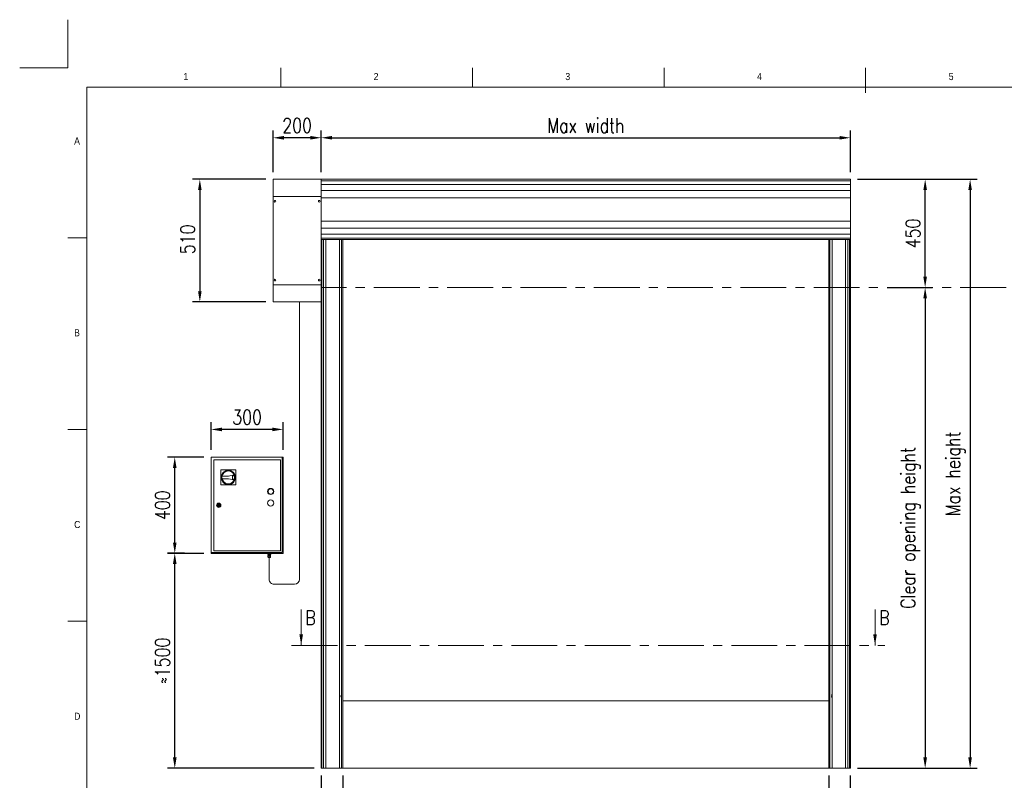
# Model space of a CAD drawing. Header units: millimetres. Extents: x 1545 to 17790, y 764 to 5765.
# Tile 4 of 5: x 1545 to 5640, y 2603 to 5765. Entities that reach past the tile are written whole.
import ezdxf

# ---------------------------------------------------------------- set-up
doc = ezdxf.new("R2010")
doc.units = ezdxf.units.MM
doc.header["$LTSCALE"] = 50
doc.header["$PDSIZE"] = -1
doc.linetypes.add('CENTERX2', pattern=[20.32, 12.7, -2.54, 2.54, -2.54])
doc.layers.add('FORMAT', color=7, linetype='Continuous')
doc.styles.add('NYIP', font='romans.shx', dxfattribs={"width": 0.8})
doc.styles.add('SLDTEXTSTYLE0', font='GOTHIC.TTF', dxfattribs={"width": 0.913})
doc.dimstyles.new('STANDARD35', dxfattribs={"dimscale": 35, "dimtxt": 2, "dimasz": 1.5, "dimexe": 1, "dimexo": 1, "dimgap": 0.7, "dimtad": 1, "dimdec": 0, "dimdsep": 46, "dimtxsty": 'NYIP', "dimcen": 0, "dimclrd": 1, "dimclre": 1, "dimclrt": 2, "dimadec": 0, "dimazin": 0, "dimtfac": 1, "dimtdec": 0, "dimtix": 1, "dimtmove": 0, "dimatfit": 3, "dimfxl": 0, "dimtvp": 1, "dimtolj": 1, "dimtzin": 0, "dimarcsym": 0})

# ---------------------------------------------------------------- blocks, each defined once
blk = doc.blocks.new('A$C7C9C4F3F')
at = {"color": 7, "lineweight": 5}
blk.add_line((8295, 11245), (8295, 11504), dxfattribs=at)
at = {"layer": 'FORMAT', "color": 7, "lineweight": 5}
for p, q in [((2216, 11304), (2216, 11504)), ((4209, 11504), (4209, 11304)), ((6202, 11304), (6202, 11504)), ((16199, 11304), (199, 11304)), ((199, 11304), (199, 199)), ((199, 9738), (0, 9738)), ((0, 7745), (199, 7745)), ((0, 5752), (199, 5752))]:
    blk.add_line(p, q, dxfattribs=at)
at = {"color": 7, "lineweight": 5, "char_height": 73.8, "attachment_point": 1, "style": 'SLDTEXTSTYLE0'}
for s, insert in [('1', (1203, 11450)), ('2', (3180, 11450)), ('3', (5173, 11450)), ('4', (7166, 11450)), ('5', (9159, 11450)), ('A', (66, 10780)), ('B', (66, 8787)), ('C', (66, 6794)), ('D', (66, 4801))]:
    blk.add_mtext(s, dxfattribs=dict(at, insert=insert))
blk = doc.blocks.new('*D31')
at = {"color": 1, "lineweight": -2, "transparency": 16777216}
for p, q in [((2888.5, 2622.9), (2888.5, 2429.1)), ((4909.5, 2622.9), (4909.5, 2429.1)), ((4864.5, 2459.1), (2933.5, 2459.1))]:
    blk.add_line(p, q, dxfattribs=at)
at = {"color": 1, "transparency": 16777216}
for points in [[(2933.5, 2466.6), (2933.5, 2451.6), (2888.5, 2459.1)], [(4864.5, 2466.6), (4864.5, 2451.6), (4909.5, 2459.1)]]:
    blk.add_solid(points, dxfattribs=at)
at = {"layer": 'Defpoints', "color": 0, "transparency": 16777216}
for p in [(2888.5, 2652.9), (4909.5, 2652.9), (2888.5, 2459.1)]:
    blk.add_point(p, dxfattribs=at)
at = {"color": 2, "lineweight": 5, "transparency": 16777216, "insert": (3899, 2520.1), "char_height": 60, "attachment_point": 5, "style": 'NYIP'}
blk.add_mtext('\\A1;Clear opening width', dxfattribs=at)
blk = doc.blocks.new('*D32')
at = {"color": 1, "lineweight": -2, "transparency": 16777216}
for p, q in [((4909.5, 2622.9), (4909.5, 2429.1)), ((4999, 2622.9), (4999, 2429.1)), ((4864.5, 2459.1), (4819.5, 2459.1)), ((4909.5, 2459.1), (4999, 2459.1)), ((5044, 2459.1), (5228.1, 2459.1))]:
    blk.add_line(p, q, dxfattribs=at)
at = {"color": 1, "transparency": 16777216}
for points in [[(4864.5, 2466.6), (4864.5, 2451.6), (4909.5, 2459.1)], [(5044, 2466.6), (5044, 2451.6), (4999, 2459.1)]]:
    blk.add_solid(points, dxfattribs=at)
at = {"layer": 'Defpoints', "color": 0, "transparency": 16777216}
for p in [(4909.5, 2652.9), (4999, 2652.9), (4999, 2459.1)]:
    blk.add_point(p, dxfattribs=at)
at = {"color": 2, "lineweight": 5, "transparency": 16777216, "insert": (5168.3, 2510.1), "char_height": 60, "attachment_point": 5, "style": 'NYIP'}
blk.add_mtext('\\A1;90', dxfattribs=at)
blk = doc.blocks.new('*D33')
at = {"color": 1, "lineweight": -2, "transparency": 16777216}
for p, q in [((2799, 2622.9), (2799, 2429.1)), ((2888.5, 2622.9), (2888.5, 2429.1)), ((2754, 2459.1), (2569.8, 2459.1)), ((2888.5, 2459.1), (2799, 2459.1)), ((2933.5, 2459.1), (2978.5, 2459.1))]:
    blk.add_line(p, q, dxfattribs=at)
at = {"color": 1, "transparency": 16777216}
for points in [[(2754, 2466.6), (2754, 2451.6), (2799, 2459.1)], [(2933.5, 2466.6), (2933.5, 2451.6), (2888.5, 2459.1)]]:
    blk.add_solid(points, dxfattribs=at)
at = {"layer": 'Defpoints', "color": 0, "transparency": 16777216}
for p in [(2799, 2652.9), (2888.5, 2652.9), (2799, 2459.1)]:
    blk.add_point(p, dxfattribs=at)
at = {"color": 2, "lineweight": 5, "transparency": 16777216, "insert": (2629.7, 2510.1), "char_height": 60, "attachment_point": 5, "style": 'NYIP'}
blk.add_mtext('\\A1;90', dxfattribs=at)
blk = doc.blocks.new('*D34')
at = {"color": 1, "lineweight": -2, "transparency": 16777216}
for p, q in [((5029.5, 5101.4), (5527.3, 5101.4)), ((5497.3, 5056.4), (5497.3, 2697.9)), ((5029, 2652.9), (5527.3, 2652.9))]:
    blk.add_line(p, q, dxfattribs=at)
at = {"color": 1, "transparency": 16777216}
for points in [[(5489.8, 5056.4), (5504.8, 5056.4), (5497.3, 5101.4)], [(5489.8, 2697.9), (5504.8, 2697.9), (5497.3, 2652.9)]]:
    blk.add_solid(points, dxfattribs=at)
at = {"layer": 'Defpoints', "color": 0, "transparency": 16777216}
for p in [(4999.5, 5101.4), (4999, 2652.9), (5497.3, 2652.9)]:
    blk.add_point(p, dxfattribs=at)
at = {"color": 2, "lineweight": 5, "transparency": 16777216, "insert": (5436.3, 3877.2), "char_height": 60, "attachment_point": 5, "rotation": 90, "style": 'NYIP'}
blk.add_mtext('\\A1;Max height', dxfattribs=at)
blk = doc.blocks.new('*D35')
at = {"color": 1, "lineweight": -2, "transparency": 16777216}
for p, q in [((2798.5, 5131.4), (2798.5, 5304.2)), ((4999.5, 5131.4), (4999.5, 5304.2)), ((2843.5, 5274.2), (4954.5, 5274.2))]:
    blk.add_line(p, q, dxfattribs=at)
at = {"color": 1, "transparency": 16777216}
for points in [[(2843.5, 5281.7), (2843.5, 5266.7), (2798.5, 5274.2)], [(4954.5, 5281.7), (4954.5, 5266.7), (4999.5, 5274.2)]]:
    blk.add_solid(points, dxfattribs=at)
at = {"layer": 'Defpoints', "color": 0, "transparency": 16777216}
for p in [(4999.5, 5274.2), (2798.5, 5101.4), (4999.5, 5101.4)]:
    blk.add_point(p, dxfattribs=at)
at = {"color": 2, "lineweight": 5, "transparency": 16777216, "insert": (3899, 5325.2), "char_height": 60, "attachment_point": 5, "style": 'NYIP'}
blk.add_mtext('\\A1;Max width', dxfattribs=at)
blk = doc.blocks.new('*D36')
at = {"color": 1, "lineweight": -2, "transparency": 16777216}
for p, q in [((5029.5, 5101.4), (5340.4, 5101.4)), ((5310.4, 4696.4), (5310.4, 5056.4)), ((5152.8, 4651.4), (5340.4, 4651.4))]:
    blk.add_line(p, q, dxfattribs=at)
at = {"color": 1, "transparency": 16777216}
for points in [[(5302.9, 5056.4), (5317.9, 5056.4), (5310.4, 5101.4)], [(5302.9, 4696.4), (5317.9, 4696.4), (5310.4, 4651.4)]]:
    blk.add_solid(points, dxfattribs=at)
at = {"layer": 'Defpoints', "color": 0, "transparency": 16777216}
for p in [(4999.5, 5101.4), (5310.4, 5101.4), (5122.8, 4651.4)]:
    blk.add_point(p, dxfattribs=at)
at = {"color": 2, "lineweight": 5, "transparency": 16777216, "insert": (5259.4, 4876.4), "char_height": 60, "attachment_point": 5, "rotation": 90, "style": 'NYIP'}
blk.add_mtext('\\A1;450', dxfattribs=at)
blk = doc.blocks.new('*D37')
at = {"color": 1, "lineweight": -2, "transparency": 16777216}
for p, q in [((5153.6, 4651.4), (5340.4, 4651.4)), ((5310.4, 4606.4), (5310.4, 2697.9)), ((5029, 2652.9), (5340.4, 2652.9))]:
    blk.add_line(p, q, dxfattribs=at)
at = {"color": 1, "transparency": 16777216}
for points in [[(5302.9, 4606.4), (5317.9, 4606.4), (5310.4, 4651.4)], [(5302.9, 2697.9), (5317.9, 2697.9), (5310.4, 2652.9)]]:
    blk.add_solid(points, dxfattribs=at)
at = {"layer": 'Defpoints', "color": 0, "transparency": 16777216}
for p in [(5123.6, 4651.4), (4999, 2652.9), (5310.4, 2652.9)]:
    blk.add_point(p, dxfattribs=at)
at = {"color": 2, "lineweight": 5, "transparency": 16777216, "insert": (5249.4, 3652.2), "char_height": 60, "attachment_point": 5, "rotation": 90, "style": 'NYIP'}
blk.add_mtext('\\A1;Clear opening height', dxfattribs=at)
blk = doc.blocks.new('*D38')
at = {"color": 1, "lineweight": -2, "transparency": 16777216}
for p, q in [((2230.1, 3546.9), (2159.8, 3546.9)), ((2189.8, 2697.9), (2189.8, 3501.9)), ((2769, 2652.9), (2159.8, 2652.9))]:
    blk.add_line(p, q, dxfattribs=at)
at = {"color": 1, "transparency": 16777216}
for points in [[(2182.3, 3501.9), (2197.3, 3501.9), (2189.8, 3546.9)], [(2182.3, 2697.9), (2197.3, 2697.9), (2189.8, 2652.9)]]:
    blk.add_solid(points, dxfattribs=at)
at = {"layer": 'Defpoints', "color": 0, "transparency": 16777216}
for p in [(2189.8, 3546.9), (2260.1, 3546.9), (2799, 2652.9)]:
    blk.add_point(p, dxfattribs=at)
at = {"color": 2, "lineweight": 5, "transparency": 16777216, "insert": (2138.8, 3099.9), "char_height": 60, "attachment_point": 5, "rotation": 90, "style": 'NYIP'}
blk.add_mtext('\\A1;≈1500', dxfattribs=at)
blk = doc.blocks.new('*D39')
at = {"color": 1, "lineweight": -2, "transparency": 16777216}
for p, q in [((2310.7, 3946.3), (2159.8, 3946.3)), ((2189.8, 3591.3), (2189.8, 3901.3)), ((2310.7, 3546.3), (2159.8, 3546.3))]:
    blk.add_line(p, q, dxfattribs=at)
at = {"color": 1, "transparency": 16777216}
for points in [[(2182.3, 3901.3), (2197.3, 3901.3), (2189.8, 3946.3)], [(2182.3, 3591.3), (2197.3, 3591.3), (2189.8, 3546.3)]]:
    blk.add_solid(points, dxfattribs=at)
at = {"layer": 'Defpoints', "color": 0, "transparency": 16777216}
for p in [(2189.8, 3946.3), (2340.7, 3946.3), (2340.7, 3546.3)]:
    blk.add_point(p, dxfattribs=at)
at = {"color": 2, "lineweight": 5, "transparency": 16777216, "insert": (2138.8, 3746.3), "char_height": 60, "attachment_point": 5, "rotation": 90, "style": 'NYIP'}
blk.add_mtext('\\A1;400', dxfattribs=at)
blk = doc.blocks.new('*D40')
at = {"color": 1, "lineweight": -2, "transparency": 16777216}
for p, q in [((2340.7, 3976.3), (2340.7, 4091.6)), ((2595.7, 4061.6), (2385.7, 4061.6)), ((2640.7, 3976.3), (2640.7, 4091.6))]:
    blk.add_line(p, q, dxfattribs=at)
at = {"color": 1, "transparency": 16777216}
for points in [[(2385.7, 4069.1), (2385.7, 4054.1), (2340.7, 4061.6)], [(2595.7, 4069.1), (2595.7, 4054.1), (2640.7, 4061.6)]]:
    blk.add_solid(points, dxfattribs=at)
at = {"layer": 'Defpoints', "color": 0, "transparency": 16777216}
for p in [(2340.7, 4061.6), (2340.7, 3946.3), (2640.7, 3946.3)]:
    blk.add_point(p, dxfattribs=at)
at = {"color": 2, "lineweight": 5, "transparency": 16777216, "insert": (2490.7, 4112.6), "char_height": 60, "attachment_point": 5, "style": 'NYIP'}
blk.add_mtext('\\A1;300', dxfattribs=at)
blk = doc.blocks.new('*D41')
at = {"color": 1, "lineweight": -2, "transparency": 16777216}
for p, q in [((2568.5, 5101.4), (2264, 5101.4)), ((2294, 5056.4), (2294, 4636.4)), ((2568.5, 4591.4), (2264, 4591.4))]:
    blk.add_line(p, q, dxfattribs=at)
at = {"color": 1, "transparency": 16777216}
for points in [[(2286.5, 5056.4), (2301.5, 5056.4), (2294, 5101.4)], [(2286.5, 4636.4), (2301.5, 4636.4), (2294, 4591.4)]]:
    blk.add_solid(points, dxfattribs=at)
at = {"layer": 'Defpoints', "color": 0, "transparency": 16777216}
for p in [(2598.5, 5101.4), (2294, 4591.4), (2598.5, 4591.4)]:
    blk.add_point(p, dxfattribs=at)
at = {"color": 2, "lineweight": 5, "transparency": 16777216, "insert": (2243, 4852), "char_height": 60, "attachment_point": 5, "rotation": 90, "style": 'NYIP'}
blk.add_mtext('\\A1;510', dxfattribs=at)
blk = doc.blocks.new('*D42')
at = {"color": 1, "lineweight": -2, "transparency": 16777216}
for p, q in [((2598.5, 5131.4), (2598.5, 5304.2)), ((2798.5, 5131.4), (2798.5, 5304.2)), ((2753.5, 5274.2), (2643.5, 5274.2))]:
    blk.add_line(p, q, dxfattribs=at)
at = {"color": 1, "transparency": 16777216}
for points in [[(2643.5, 5281.7), (2643.5, 5266.7), (2598.5, 5274.2)], [(2753.5, 5281.7), (2753.5, 5266.7), (2798.5, 5274.2)]]:
    blk.add_solid(points, dxfattribs=at)
at = {"layer": 'Defpoints', "color": 0, "transparency": 16777216}
for p in [(2598.5, 5274.2), (2598.5, 5101.4), (2798.5, 5101.4)]:
    blk.add_point(p, dxfattribs=at)
at = {"color": 2, "lineweight": 5, "transparency": 16777216, "insert": (2698.5, 5325.2), "char_height": 60, "attachment_point": 5, "style": 'NYIP'}
blk.add_mtext('\\A1;200', dxfattribs=at)

msp = doc.modelspace()

# ---------------------------------------------------------------- linework, layer by layer
at = {"color": 2, "lineweight": 5}
for q in [(1744.9, 5765), (1544.9, 5565)]:
    msp.add_line((1744.9, 5565), q, dxfattribs=at)
at = {"lineweight": 5}
for p, q in [((2598.5, 4591.4), (2598.5, 5101.4)), ((2598.5, 5101.4), (2798.5, 5101.4)), ((2798.5, 5030.4), (2798.5, 5101.4)), ((4999.5, 5101.4), (2798.5, 5101.4)), ((2798.6, 5095.9), (2798.5, 5095.2)), ((4999.5, 5095.8), (2798.5, 5095.8)), ((4999.5, 5079.5), (2798.5, 5079.5)), ((4999.5, 5101.4), (4999.5, 5101.3)), ((4999.5, 5101.3), (4999.5, 5095.8)), ((4999.5, 5095.8), (4999.5, 5095.2)), ((4999.5, 5095.2), (4999.5, 5079.5)), ((4999.5, 5079.5), (4999.5, 5078.3)), ((4999.5, 5078.3), (4999.5, 5054.9)), ((4999.5, 5054.9), (2798.5, 5054.9)), ((4999.5, 5054.9), (4999.5, 5053.4)), ((4999.5, 5053.4), (4999.5, 5025.5)), ((2798.5, 5030.4), (2598.5, 5030.4)), ((2798.5, 4622.4), (2798.5, 5030.4)), ((4999.5, 5024.6), (2798.5, 5024.6)), ((4999.5, 5025.5), (4999.5, 5024.6)), ((4999.5, 5024.6), (4999.5, 4928.2)), ((4999.5, 4927.4), (2798.5, 4927.4)), ((4999.5, 4928.2), (4999.5, 4927.4)), ((4999.5, 4927.4), (4999.5, 4899.4)), ((4999.5, 4897.9), (2798.5, 4897.9)), ((4999.5, 4873.3), (2798.5, 4873.3)), ((4999.5, 4899.4), (4999.5, 4897.9)), ((4999.5, 4897.9), (4999.5, 4874.5)), ((4999.5, 4874.5), (4999.5, 4873.3)), ((4999.5, 4873.3), (4999.5, 4857.7)), ((2798.5, 4857.6), (2798.6, 4856.8)), ((4999.5, 4857), (2798.5, 4857)), ((4999.5, 4851.4), (2798.5, 4851.4)), ((2801, 2652.9), (2801, 4851.4)), ((2808.1, 2652.9), (2808.1, 4851.4)), ((2818.2, 2652.9), (2818.2, 4851.4)), ((2874.5, 4851.4), (2874.5, 2652.9)), ((2883.5, 4552.9), (2883.5, 4851.4)), ((2888.5, 2652.9), (2888.5, 4851.4)), ((4909.5, 2652.9), (4909.5, 4851.4)), ((4914.5, 4552.9), (4914.5, 4851.4)), ((4923.5, 4851.4), (4923.5, 2652.9)), ((4979.2, 4851.4), (4979.2, 2652.9)), ((4988.9, 4851.4), (4988.9, 2652.9)), ((4996.4, 4851.4), (4996.4, 2652.9)), ((4999.5, 4857.7), (4999.5, 4857)), ((4999.5, 4857), (4999.5, 4851.5)), ((4999.5, 4851.5), (4999.5, 4851.4)), ((4999.5, 4851.4), (4999.5, 2652.9)), ((2798.5, 4662.4), (2598.5, 4662.4)), ((2598.5, 4591.4), (2798.5, 4591.4)), ((2708.1, 4591.4), (2708.1, 3437.9)), ((2798.5, 4551.4), (2798.5, 4622.4)), ((2798.5, 2652.9), (2798.5, 4551.4)), ((2883.5, 2652.9), (2883.5, 4552.9)), ((4914.5, 2652.9), (4914.5, 4552.9)), ((2340.7, 3946.3), (2636.9, 3946.3)), ((2340.7, 3550.1), (2340.7, 3946.3)), ((2351.6, 3935.4), (2629.8, 3935.4)), ((2351.6, 3557.2), (2351.6, 3935.4)), ((2629.8, 3935.4), (2629.8, 3557.2)), ((2636.9, 3946.3), (2636.9, 3550.1)), ((2636.9, 3946.3), (2640.7, 3946.3)), ((2640.7, 3946.3), (2640.7, 3546.3)), ((2381.3, 3831.1), (2381.6, 3893.5)), ((2381.6, 3893.5), (2444, 3893.2)), ((2444, 3893.2), (2443.7, 3830.8)), ((2412.6, 3856.4), (2386.3, 3856.5)), ((2386.4, 3868), (2412.6, 3867.9)), ((2412.6, 3867.9), (2437.4, 3872.6)), ((2437.3, 3851.5), (2412.6, 3856.4)), ((2429.9, 3869.2), (2436.2, 3870.4)), ((2429.9, 3855), (2429.9, 3869.2)), ((2429.9, 3855), (2429.9, 3869.2)), ((2436.1, 3853.7), (2429.9, 3855)), ((2443.7, 3830.8), (2381.3, 3831.1)), ((2367.7, 3747.6), (2369.7, 3747.6)), ((2369.7, 3745), (2367.7, 3745)), ((2375.7, 3747.6), (2377.7, 3747.6)), ((2377.7, 3745), (2375.7, 3745)), ((2636.9, 3550.1), (2340.7, 3550.1)), ((2340.7, 3546.3), (2340.7, 3550.1)), ((2640.7, 3546.3), (2340.7, 3546.3)), ((2347.7, 3546.3), (2347.7, 3546.3)), ((2347.7, 3546.3), (2348, 3546.3)), ((2348, 3546.3), (2348.6, 3546.3)), ((2348.6, 3546.3), (2349.6, 3546.3)), ((2349.6, 3546.3), (2350.8, 3546.3)), ((2350.8, 3546.3), (2352.3, 3546.3)), ((2629.8, 3557.2), (2351.6, 3557.2)), ((2352.3, 3546.3), (2354, 3546.3)), ((2354, 3546.3), (2355.8, 3546.3)), ((2355.8, 3546.3), (2357.6, 3546.3)), ((2357.6, 3546.3), (2359.4, 3546.3)), ((2359.4, 3546.3), (2361.1, 3546.3)), ((2361.1, 3546.3), (2362.6, 3546.3)), ((2362.6, 3546.3), (2363.8, 3546.3)), ((2363.8, 3546.3), (2364.8, 3546.3)), ((2364.8, 3546.3), (2365.4, 3546.3)), ((2365.4, 3546.3), (2365.7, 3546.3)), ((2365.7, 3546.3), (2365.7, 3546.3)), ((2387.7, 3546.3), (2387.7, 3546.3)), ((2387.7, 3546.3), (2388, 3546.3)), ((2388, 3546.3), (2388.6, 3546.3)), ((2388.6, 3546.3), (2389.6, 3546.3)), ((2389.6, 3546.3), (2390.8, 3546.3)), ((2390.8, 3546.3), (2392.3, 3546.3)), ((2392.3, 3546.3), (2394, 3546.3)), ((2394, 3546.3), (2395.8, 3546.3)), ((2395.8, 3546.3), (2397.6, 3546.3)), ((2397.6, 3546.3), (2399.4, 3546.3)), ((2399.4, 3546.3), (2401.1, 3546.3)), ((2401.1, 3546.3), (2402.6, 3546.3)), ((2402.6, 3546.3), (2403.8, 3546.3)), ((2403.8, 3546.3), (2404.8, 3546.3)), ((2404.8, 3546.3), (2405.4, 3546.3)), ((2405.4, 3546.3), (2405.7, 3546.3)), ((2405.7, 3546.3), (2405.7, 3546.3)), ((2535.7, 3546.3), (2535.7, 3546.3)), ((2535.7, 3546.3), (2536, 3546.3)), ((2536, 3546.3), (2536.6, 3546.3)), ((2536.6, 3546.3), (2537.6, 3546.3)), ((2537.6, 3546.3), (2538.8, 3546.3)), ((2538.8, 3546.3), (2540.3, 3546.3)), ((2540.3, 3546.3), (2542, 3546.3)), ((2542, 3546.3), (2543.8, 3546.3)), ((2543.8, 3546.3), (2545.6, 3546.3)), ((2545.6, 3546.3), (2547.4, 3546.3)), ((2547.4, 3546.3), (2549.1, 3546.3)), ((2549.1, 3546.3), (2550.6, 3546.3)), ((2550.6, 3546.3), (2551.8, 3546.3)), ((2551.8, 3546.3), (2552.8, 3546.3)), ((2552.8, 3546.3), (2553.4, 3546.3)), ((2553.4, 3546.3), (2553.7, 3546.3)), ((2553.7, 3546.3), (2553.7, 3546.3)), ((2575.7, 3546.3), (2575.7, 3546.3)), ((2575.7, 3546.3), (2576, 3546.3)), ((2576, 3546.3), (2576.6, 3546.3)), ((2576.6, 3546.3), (2577.6, 3546.3)), ((2576.7, 3539.8), (2576.7, 3542.3)), ((2579.8, 3542.3), (2576.7, 3542.3)), ((2579.8, 3539.8), (2576.7, 3539.8)), ((2576.7, 3539.8), (2578.9, 3539.8)), ((2577.5, 3532.3), (2577.5, 3537.8)), ((2582.9, 3537.8), (2577.5, 3537.8)), ((2577.5, 3532.3), (2577.8, 3530.5)), ((2580.2, 3532.3), (2577.5, 3532.3)), ((2577.6, 3532.3), (2577.5, 3532.3)), ((2577.5, 3532.3), (2577.5, 3532.3)), ((2577.5, 3532.3), (2577.5, 3532.3)), ((2577.6, 3546.3), (2578.8, 3546.3)), ((2577.7, 3532.3), (2577.6, 3532.3)), ((2577.9, 3532.3), (2577.7, 3532.3)), ((2577.8, 3530.5), (2577.9, 3530.5)), ((2578.2, 3532.3), (2577.9, 3532.3)), ((2577.9, 3530.5), (2578.2, 3530.5)), ((2578.6, 3532.3), (2578.2, 3532.3)), ((2578.2, 3530.5), (2578.6, 3530.5)), ((2578.4, 3546.3), (2578.4, 3542.3)), ((2579.1, 3532.3), (2578.6, 3532.3)), ((2578.6, 3530.5), (2579.2, 3530.5)), ((2578.8, 3546.3), (2580.3, 3546.3)), ((2578.9, 3539.8), (2578.9, 3537.8)), ((2579, 3539.8), (2578.9, 3539.8)), ((2578.9, 3539.8), (2578.9, 3539.8)), ((2579.3, 3539.8), (2579, 3539.8)), ((2579.6, 3532.3), (2579.1, 3532.3)), ((2579.2, 3530.5), (2580, 3530.5)), ((2579.7, 3539.8), (2579.3, 3539.8)), ((2579.3, 3529.3), (2579.4, 3529.3)), ((2579.4, 3529.3), (2579.3, 3529.3)), ((2579.4, 3529.3), (2579.6, 3529.3)), ((2579.6, 3529.3), (2579.4, 3529.3)), ((2580.2, 3532.3), (2579.6, 3532.3)), ((2579.6, 3529.3), (2580.1, 3529.3)), ((2580.1, 3529.3), (2579.6, 3529.3)), ((2580.3, 3539.8), (2579.7, 3539.8)), ((2579.8, 3539.8), (2579.8, 3542.3)), ((2586.1, 3542.3), (2579.8, 3542.3)), ((2586.1, 3539.8), (2579.8, 3539.8)), ((2580, 3530.5), (2580.8, 3530.5)), ((2580.1, 3529.3), (2580.7, 3529.3)), ((2580.7, 3529.3), (2580.1, 3529.3)), ((2582.9, 3532.3), (2580.2, 3532.3)), ((2580.9, 3532.3), (2580.2, 3532.3)), ((2580.3, 3546.3), (2582, 3546.3)), ((2581.1, 3539.8), (2580.3, 3539.8)), ((2580.4, 3529.3), (2580.5, 3529.3)), ((2580.5, 3529.3), (2580.4, 3529.3)), ((2580.5, 3529.3), (2580.8, 3529.3)), ((2580.8, 3529.3), (2580.5, 3529.3)), ((2580.7, 3529.3), (2581.3, 3529.3)), ((2581.3, 3529.3), (2580.7, 3529.3)), ((2580.8, 3530.5), (2581.7, 3530.5)), ((2580.8, 3529.3), (2581.2, 3529.3)), ((2581.2, 3529.3), (2580.8, 3529.3)), ((2581.5, 3532.3), (2580.9, 3532.3)), ((2581.9, 3539.8), (2581.1, 3539.8)), ((2581.2, 3529.3), (2581.8, 3529.3)), ((2581.8, 3529.3), (2581.2, 3529.3)), ((2581.3, 3529.3), (2582.1, 3529.3)), ((2582.1, 3529.3), (2581.3, 3529.3)), ((2582.2, 3532.3), (2581.5, 3532.3)), ((2581.7, 3530.5), (2582.7, 3530.5)), ((2581.8, 3529.3), (2582.4, 3529.3)), ((2582.4, 3529.3), (2581.8, 3529.3)), ((2582.7, 3539.8), (2581.9, 3539.8)), ((2582, 3546.3), (2583.8, 3546.3)), ((2582.1, 3529.3), (2582.9, 3529.3)), ((2582.9, 3529.3), (2582.1, 3529.3)), ((2582.9, 3532.3), (2582.2, 3532.3)), ((2582.4, 3529.3), (2583.1, 3529.3)), ((2583.1, 3529.3), (2582.4, 3529.3)), ((2582.5, 3529.3), (2582.5, 3437.9)), ((2583.6, 3539.8), (2582.7, 3539.8)), ((2582.7, 3530.5), (2583.7, 3530.5)), ((2582.9, 3532.3), (2582.9, 3537.8)), ((2588.3, 3537.8), (2582.9, 3537.8)), ((2585.6, 3532.3), (2582.9, 3532.3)), ((2583.6, 3532.3), (2582.9, 3532.3)), ((2582.9, 3529.3), (2583.7, 3529.3)), ((2583.7, 3529.3), (2582.9, 3529.3)), ((2583.1, 3529.3), (2583.8, 3529.3)), ((2583.8, 3529.3), (2583.1, 3529.3)), ((2584.4, 3539.8), (2583.6, 3539.8)), ((2584.3, 3532.3), (2583.6, 3532.3)), ((2583.7, 3530.5), (2584.6, 3530.5)), ((2583.7, 3529.3), (2584.5, 3529.3)), ((2584.5, 3529.3), (2583.7, 3529.3)), ((2583.8, 3546.3), (2585.6, 3546.3)), ((2583.8, 3529.3), (2584.4, 3529.3)), ((2584.4, 3529.3), (2583.8, 3529.3)), ((2585, 3532.3), (2584.3, 3532.3)), ((2585.2, 3539.8), (2584.4, 3539.8)), ((2584.4, 3529.3), (2584.9, 3529.3)), ((2584.9, 3529.3), (2584.4, 3529.3)), ((2584.5, 3529.3), (2585.2, 3529.3)), ((2585.2, 3529.3), (2584.5, 3529.3)), ((2584.6, 3530.5), (2585.5, 3530.5)), ((2584.9, 3529.3), (2585.2, 3529.3)), ((2585.2, 3529.3), (2584.9, 3529.3)), ((2585.6, 3532.3), (2585, 3532.3)), ((2585.8, 3539.8), (2585.2, 3539.8)), ((2585.2, 3529.3), (2585.8, 3529.3)), ((2585.8, 3529.3), (2585.2, 3529.3)), ((2585.2, 3529.3), (2585.4, 3529.3)), ((2585.4, 3529.3), (2585.2, 3529.3)), ((2585.4, 3529.3), (2585.4, 3529.3)), ((2585.5, 3530.5), (2586.3, 3530.5)), ((2585.6, 3546.3), (2587.4, 3546.3)), ((2588.3, 3532.3), (2585.6, 3532.3)), ((2586.2, 3532.3), (2585.6, 3532.3)), ((2586.4, 3539.8), (2585.8, 3539.8)), ((2585.8, 3529.3), (2586.2, 3529.3)), ((2586.2, 3529.3), (2585.8, 3529.3)), ((2586.1, 3539.8), (2586.1, 3542.3)), ((2589.2, 3542.3), (2586.1, 3542.3)), ((2589.2, 3539.8), (2586.1, 3539.8)), ((2586.8, 3532.3), (2586.2, 3532.3)), ((2586.2, 3529.3), (2586.5, 3529.3)), ((2586.5, 3529.3), (2586.2, 3529.3)), ((2586.3, 3530.5), (2587, 3530.5)), ((2586.7, 3539.8), (2586.4, 3539.8)), ((2586.5, 3529.3), (2586.6, 3529.3)), ((2586.6, 3529.3), (2586.5, 3529.3)), ((2586.9, 3539.8), (2586.7, 3539.8)), ((2587.2, 3532.3), (2586.8, 3532.3)), ((2586.9, 3537.8), (2586.9, 3539.8)), ((2586.9, 3539.8), (2586.9, 3539.8)), ((2586.9, 3539.8), (2589.2, 3539.8)), ((2587, 3530.5), (2587.5, 3530.5)), ((2587.6, 3532.3), (2587.2, 3532.3)), ((2587.4, 3542.3), (2587.4, 3546.3)), ((2587.4, 3546.3), (2589.1, 3546.3)), ((2587.5, 3530.5), (2587.8, 3530.5)), ((2587.9, 3532.3), (2587.6, 3532.3)), ((2587.8, 3530.5), (2588, 3530.5)), ((2588.2, 3532.3), (2587.9, 3532.3)), ((2588, 3530.5), (2588.1, 3530.5)), ((2588.1, 3530.5), (2588.3, 3532.3)), ((2588.3, 3532.3), (2588.2, 3532.3)), ((2588.3, 3532.3), (2588.3, 3537.8)), ((2588.3, 3532.3), (2588.3, 3532.3)), ((2588.3, 3532.3), (2588.3, 3532.3)), ((2588.3, 3532.3), (2588.3, 3532.3)), ((2589.1, 3546.3), (2590.6, 3546.3)), ((2589.2, 3539.8), (2589.2, 3542.3)), ((2590.6, 3546.3), (2591.8, 3546.3)), ((2591.8, 3546.3), (2592.8, 3546.3)), ((2592.8, 3546.3), (2593.4, 3546.3)), ((2593.4, 3546.3), (2593.7, 3546.3)), ((2593.7, 3546.3), (2593.7, 3546.3)), ((2615.7, 3546.3), (2615.7, 3546.3)), ((2615.7, 3546.3), (2616, 3546.3)), ((2616, 3546.3), (2616.6, 3546.3)), ((2616.6, 3546.3), (2617.6, 3546.3)), ((2617.6, 3546.3), (2618.8, 3546.3)), ((2618.8, 3546.3), (2620.3, 3546.3)), ((2620.3, 3546.3), (2622, 3546.3)), ((2622, 3546.3), (2623.8, 3546.3)), ((2623.8, 3546.3), (2625.6, 3546.3)), ((2625.6, 3546.3), (2627.4, 3546.3)), ((2627.4, 3546.3), (2629.1, 3546.3)), ((2629.1, 3546.3), (2630.6, 3546.3)), ((2630.6, 3546.3), (2631.8, 3546.3)), ((2631.8, 3546.3), (2632.8, 3546.3)), ((2632.8, 3546.3), (2633.4, 3546.3)), ((2633.4, 3546.3), (2633.7, 3546.3)), ((2633.7, 3546.3), (2633.7, 3546.3)), ((2688.1, 3417.9), (2602.5, 3417.9)), ((2874.5, 2960.4), (2875.5, 2960.4)), ((2875.5, 2950), (2875.5, 2960.4)), ((2875.5, 2956.9), (2875.8, 2956.9)), ((2875.5, 2945.4), (2875.5, 2950)), ((2875.8, 2948.9), (2875.5, 2948.9)), ((2875.8, 2951.4), (2875.8, 2956.9)), ((2875.8, 2948.9), (2875.8, 2951.4)), ((4922.2, 2956.9), (4922.5, 2956.9)), ((4922.2, 2956.9), (4922.2, 2954.4)), ((4922.2, 2954.4), (4922.2, 2948.9)), ((4922.5, 2948.9), (4922.2, 2948.9)), ((4922.5, 2960.4), (4923.5, 2960.4)), ((4922.5, 2960.4), (4922.5, 2955.8)), ((4922.5, 2955.8), (4922.5, 2945.4)), ((2875.5, 2945.4), (2874.5, 2945.4)), ((2888.5, 2932.9), (4909.5, 2932.9)), ((4923.5, 2945.4), (4922.5, 2945.4)), ((2801, 2652.9), (2798.5, 2652.9)), ((2798.5, 2652.9), (2798.5, 2652.9)), ((2801.6, 2652.9), (2801, 2652.9)), ((2808.1, 2652.9), (2801.6, 2652.9)), ((2809, 2652.9), (2808.1, 2652.9)), ((2818.2, 2652.9), (2809, 2652.9)), ((2818.8, 2652.9), (2818.2, 2652.9)), ((2872.3, 2652.9), (2818.8, 2652.9)), ((2874.5, 2652.9), (2872.3, 2652.9)), ((2874.5, 2652.9), (2883.5, 2652.9)), ((2883.5, 2652.9), (2888.5, 2652.9)), ((4909.5, 2652.9), (2888.5, 2652.9)), ((4909.5, 2652.9), (4914.5, 2652.9)), ((4914.5, 2652.9), (4923.5, 2652.9)), ((4923.5, 2652.9), (4925.7, 2652.9)), ((4925.7, 2652.9), (4979.2, 2652.9)), ((4979.2, 2652.9), (4979.8, 2652.9)), ((4979.8, 2652.9), (4988.9, 2652.9)), ((4988.9, 2652.9), (4989.9, 2652.9)), ((4989.9, 2652.9), (4996.4, 2652.9)), ((4996.4, 2652.9), (4996.9, 2652.9)), ((4996.9, 2652.9), (4999.4, 2652.9)), ((4999.4, 2652.9), (4999.5, 2652.9))]:
    msp.add_line(p, q, dxfattribs=at)
at = {"color": 1, "linetype": 'CENTERX2', "lineweight": 5, "ltscale": 0.3}
for p, q in [((6866.4, 4651.4), (2798.5, 4651.4)), ((2675.7, 3163.3), (5142.1, 3163.3))]:
    msp.add_line(p, q, dxfattribs=at)
at = {"color": 1, "lineweight": 5}
for p, q in [((2715.7, 3312.5), (2715.7, 3163.3)), ((5102.1, 3312.5), (5102.1, 3163.3))]:
    msp.add_line(p, q, dxfattribs=at)
at = {"lineweight": 5}
for centre, radius in [((2606.5, 5010.4), 3.5), ((2790.5, 5010.4), 3.5), ((2606.5, 4682.4), 3.5), ((2790.5, 4682.4), 3.5), ((2412.6, 3862.2), 29.8), ((2412.6, 3862.2), 26.9), ((2588.9, 3803.6), 12.8), ((2588.9, 3803.6), 10.9), ((2588.9, 3755.6), 12.8), ((2372.7, 3746.3), 8.96), ((2372.7, 3746.3), 7.68), ((2372.7, 3746.3), 5.12), ((2372.7, 3746.3), 1.28)]:
    msp.add_circle(centre, radius, dxfattribs=at)
for centre, radius, start, end in [((2412.6, 3862.2), 26.9, 167.3296, 192.0768), ((2412.6, 3862.2), 25, 340.1095, 19.297), ((2412.6, 3862.2), 26.9, 336.5708, 22.8356), ((2372.7, 3746.3), 5.12, 14.4775, 165.5225), ((2372.7, 3746.3), 5.12, 194.4775, 345.5225), ((2372.7, 3746.3), 3.3, 22.8511, 157.1489), ((2372.7, 3746.3), 3.3, 202.8511, 337.1489), ((2602.5, 3437.9), 20, 180.0004, 270.0028), ((2688.1, 3437.9), 20, 270.0028, 0.0002), ((2871.2, 2952.9), 6.08, 318.8879, 41.1121), ((4926.8, 2952.9), 6.08, 138.8879, 221.1121)]:
    msp.add_arc(centre, radius, start, end, dxfattribs=at)
for points, knots in [([(2577.8, 3530.5), (2577.8, 3530.5), (2577.9, 3530.2), (2578, 3529.9), (2578.3, 3529.7), (2578.5, 3529.5), (2578.7, 3529.4), (2578.9, 3529.3), (2579.1, 3529.3), (2579.1, 3529.3), (2579.1, 3529.3)], [0, 0, 0, 0, 0.127932, 0.334083, 0.512603, 0.668158, 0.801193, 0.910237, 0.992808, 1, 1, 1, 1]), ([(2586.7, 3529.3), (2586.7, 3529.3), (2586.7, 3529.3), (2586.9, 3529.3), (2587.1, 3529.4), (2587.4, 3529.5), (2587.7, 3529.8), (2587.9, 3530.1), (2588, 3530.4), (2588, 3530.5)], [0, 0, 0, 0, 0.004473, 0.071345, 0.184056, 0.381389, 0.583308, 0.787337, 1, 1, 1, 1])]:
    msp.add_open_spline(points, degree=3, knots=knots, dxfattribs=at)
at = {"color": 1, "lineweight": 5}
for points in [[(2723, 3209.5), (2708, 3209.5), (2715.5, 3164.5)], [(5109.4, 3209.5), (5094.4, 3209.5), (5101.9, 3164.5)]]:
    msp.add_solid(points, dxfattribs=at)

# ---------------------------------------------------------------- block references
at = {"lineweight": 5, "xscale": 0.4, "yscale": 0.4, "zscale": 0.4}
msp.add_blockref('A$C7C9C4F3F', (1744.9, 963.5), dxfattribs=at)

# ---------------------------------------------------------------- texts
at = {"color": 2, "lineweight": 5, "char_height": 60, "attachment_point": 5, "style": 'NYIP'}
for insert in [(2754.2, 3278.6, 1.5), (5140.6, 3278.6, 1.5)]:
    msp.add_mtext('\\A1;B', dxfattribs=dict(at, insert=insert))

# ---------------------------------------------------------------- dimensions: what is measured, and where the dimension line sits
at = {"color": 1, "lineweight": 5}
for base, p1, p2, angle, text, picture, middle in [((4999.5, 5274.2), (2798.5, 5101.4), (4999.5, 5101.4), 180, 'Max width', '*D35', (3899, 5325.2)), ((5310.4, 2652.9), (5123.6, 4651.4), (4999, 2652.9), 90, 'Clear opening height', '*D37', (5249.4, 3652.2)), ((2189.8, 3546.9), (2799, 2652.9), (2260.1, 3546.9), 90, '≈1500', '*D38', (2138.8, 3099.9)), ((2888.5, 2459.1), (4909.5, 2652.9), (2888.5, 2652.9), 180, 'Clear opening width', '*D31', (3899, 2520.1))]:
    dim = msp.add_linear_dim(base=base, p1=p1, p2=p2, angle=angle, text=text, dimstyle='STANDARD35', override={"dimscale": 30}, dxfattribs=at)
    dim.commit()
    dim.dimension.update_dxf_attribs({"geometry": picture, "text_midpoint": middle})
for base, p1, p2, angle, picture, middle in [((2598.5, 5274.2), (2798.5, 5101.4), (2598.5, 5101.4), 180, '*D42', (2698.5, 5325.2)), ((5310.4, 5101.4), (5122.8, 4651.4), (4999.5, 5101.4), 90, '*D36', (5259.4, 4876.4)), ((2340.7, 4061.6), (2640.7, 3946.3), (2340.7, 3946.3), 180, '*D40', (2490.7, 4112.6)), ((2189.8, 3946.3), (2340.7, 3546.3), (2340.7, 3946.3), 90, '*D39', (2138.8, 3746.3))]:
    dim = msp.add_linear_dim(base=base, p1=p1, p2=p2, angle=angle, dimstyle='STANDARD35', override={"dimscale": 30}, dxfattribs=at)
    dim.commit()
    dim.dimension.update_dxf_attribs({"geometry": picture, "text_midpoint": middle})
for base, p1, p2, angle, picture, middle in [((2294, 4591.4), (2598.5, 5101.4), (2598.5, 4591.4), 90, '*D41', (2294, 4852)), ((2798.974405, 2459.146101), (2888.474407, 2652.911309), (2798.974405, 2652.911429), 180, '*D33', (2629.688691, 2459.146101)), ((4998.974424, 2459.146101), (4909.474418, 2652.911309), (4998.974424, 2652.911429), 180, '*D32', (5168.260138, 2459.146101))]:
    dim = msp.add_linear_dim(base=base, p1=p1, p2=p2, angle=angle, dimstyle='STANDARD35', override={"dimscale": 30}, dxfattribs=at)
    dim.commit()
    dim.dimension.update_dxf_attribs({"geometry": picture, "text_midpoint": middle, "dimtype": 160})
dim = msp.add_linear_dim(base=(5497.3, 2652.9), p1=(4999.5, 5101.4), p2=(4999, 2652.9), angle=90, text='Max height', dimstyle='STANDARD35', override={"dimscale": 30}, dxfattribs=at)
dim.commit()
dim.dimension.update_dxf_attribs({"geometry": '*D34', "text_midpoint": (5497.3, 3877.2), "dimtype": 160})

doc.saveas('drawing.dxf')
